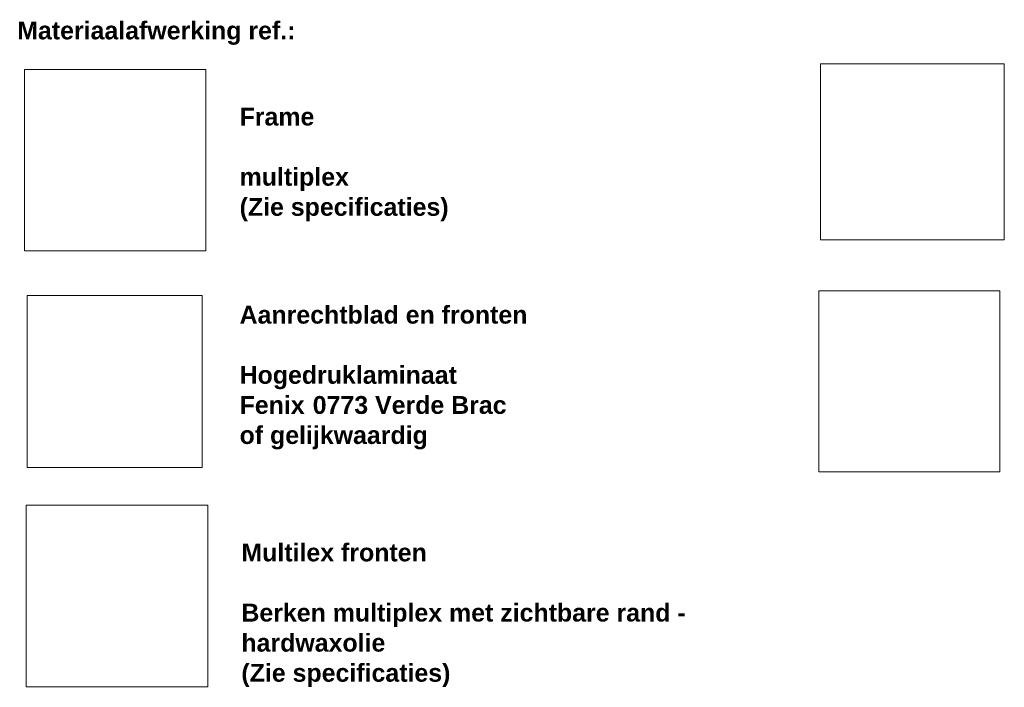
# Model space of a CAD drawing. Header units: millimetres. Extents: x -11718 to 13879, y -9418 to 19369.
# Tile 2 of 6: x -11718 to -674, y 11883 to 19369. Entities that reach past the tile are written whole.
import ezdxf

# ---------------------------------------------------------------- set-up
doc = ezdxf.new("R2010")
doc.units = ezdxf.units.MM
doc.linetypes.add('Dash', pattern=[6.35, 3.175, -3.175])
doc.layers.add('A09-G--', color=8, linetype='Dash', lineweight=5)
doc.layers.add('A09-NT--1', color=7, linetype='Continuous', lineweight=5)
doc.styles.add('Arial_B', font='arialbd.ttf', dxfattribs={"height": 200})
picture_1 = doc.add_image_def('image1.jpg', size_in_pixel=(1021, 1021))
picture_2 = doc.add_image_def('image5.jpg', size_in_pixel=(247, 243))
picture_3 = doc.add_image_def('image6.png', size_in_pixel=(527, 505))
picture_4 = doc.add_image_def('image7.png', size_in_pixel=(748, 748))

msp = doc.modelspace()

# ---------------------------------------------------------------- texts
at = {"layer": 'A09-NT--1', "char_height": 200, "attachment_point": 1, "style": 'Arial_B', "bg_fill": 3, "box_fill_scale": 1.25, "bg_fill_color": 256, "bg_fill_true_color": 13158600, "bg_fill_transparency": 0}
for s, insert, width in [('Materiaalafwerking ref.:', (-11745.9, 19348.6), 3872.151), ('Frame', (-9251.8, 18382.6), 1034.177), ('multiplex', (-9251.8, 17707.9), 1507.172), ('Aanrechtblad en fronten', (-9251.8, 16161.3), 3968.353), ('Hogedruklaminaat', (-9251.8, 15486.6), 2998.311), ('Fenix ', (-9251.8, 15149.2), 994.093), ('of gelijkwaardig', (-9251.8, 14811.9), 2613.501), ('Multilex fronten', (-9231.6, 13495.2), 2565.4), ('Berken multiplex met zichtbare rand - ', (-9231.6, 12820.5), 6237.129), ('hardwaxolie', (-9231.6, 12483.2), 2004.219), ('(Zie specificaties)', (-9231.6, 12145.8), 2886.075)]:
    msp.add_mtext(s, dxfattribs=dict(at, insert=insert, width=width))

# ---------------------------------------------------------------- pictures from other files: only their frames are drawn
at = {"layer": 'A09-G--'}
image = msp.add_image(picture_1, insert=(-11664.5, 16776.6), size_in_units=(2034.9, 2034.9), dxfattribs=at)
image.dxf.flags = 7
image = msp.add_image(picture_3, insert=(-2735, 16899.6), size_in_units=(2060.5, 1974.5), dxfattribs=at)
image.dxf.flags = 7
image = msp.add_image(picture_2, insert=(-11633.2, 14347.6), size_in_units=(1962.3, 1930.6), dxfattribs=at)
image.dxf.flags = 7
image = msp.add_image(picture_4, insert=(-2753.9, 14297.7), size_in_units=(2030, 2030), dxfattribs=at)
image.dxf.flags = 7
image = msp.add_image(picture_1, insert=(-11644.3, 11889.3), size_in_units=(2034.9, 2034.9), dxfattribs=at)
image.dxf.flags = 7

# ---------------------------------------------------------------- next in the draw order: texts
at = {"layer": 'A09-NT--1', "char_height": 200, "attachment_point": 1, "style": 'Arial_B', "bg_fill": 3, "box_fill_scale": 1.25, "bg_fill_color": 256, "bg_fill_true_color": 13158600, "bg_fill_transparency": 0}
for s, insert, width in [('(Zie specificaties)', (-9251.8, 17370.5), 2886.075), ('0773 Verde Brac ', (-8431.6, 15149.2), 2789.872)]:
    msp.add_mtext(s, dxfattribs=dict(at, insert=insert, width=width))

doc.saveas('drawing.dxf')
